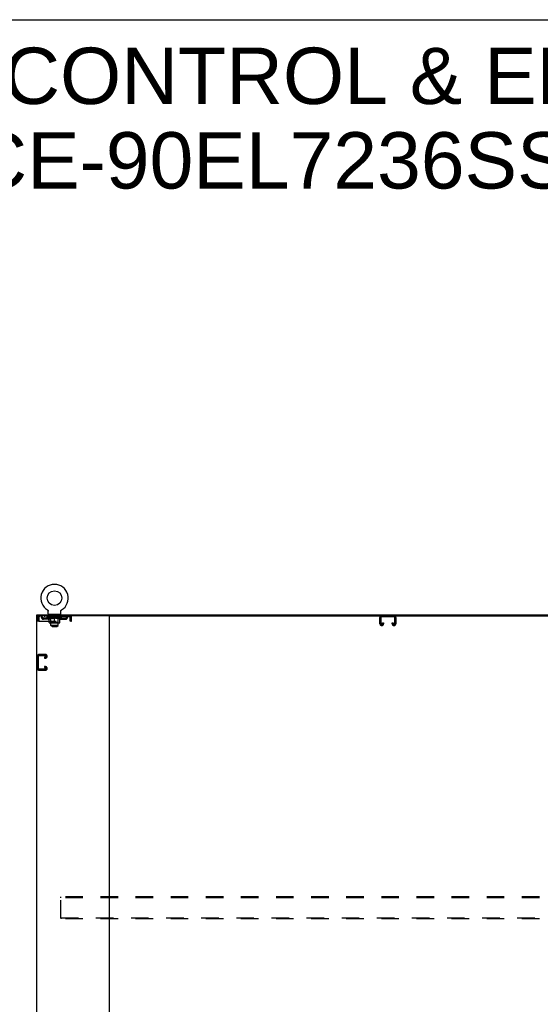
# Model space of a CAD drawing. Header units: inches. Extents: x 0 to 327, y 0 to 212.
# Tile 34 of 35: x 220 to 274, y 111 to 212. Entities that reach past the tile are written whole.
import ezdxf

# ---------------------------------------------------------------- set-up
doc = ezdxf.new("R2010")
doc.units = ezdxf.units.IN
doc.header["$LTSCALE"] = 17.980769
doc.header["$MEASUREMENT"] = 0
doc.linetypes.add('HIDDEN', pattern=[0.2, 0.1, -0.1])
doc.layers.get('0').update_dxf_attribs({"linetype": 'CONTINUOUS'})
doc.layers.add('DEFAULT_2', color=8, linetype='HIDDEN')
doc.layers.add('DIMENSIONS', color=7, linetype='CONTINUOUS')
doc.styles.get("Standard").update_dxf_attribs({"font": 'arial.ttf'})

msp = doc.modelspace()

# ---------------------------------------------------------------- linework, layer by layer
at = {"color": 7, "linetype": 'Continuous'}
for p, q in [((0, 211.538), (326.923, 211.538)), ((222.032, 150.517), (222.032, 150.621)), ((223.11, 151.113), (223.11, 151.113)), ((223.11, 151.113), (223.115, 151.11)), ((223.112, 151.112), (223.111, 151.112)), ((223.115, 151.11), (223.119, 151.107)), ((223.119, 151.107), (223.123, 151.104)), ((223.123, 151.104), (223.127, 151.101)), ((223.127, 151.101), (223.131, 151.097)), ((223.131, 151.097), (223.135, 151.094)), ((223.135, 151.094), (223.139, 151.09)), ((223.139, 151.09), (223.142, 151.086)), ((223.146, 151.083), (223.149, 151.079)), ((223.149, 151.079), (223.152, 151.074)), ((223.152, 151.074), (223.155, 151.07)), ((223.155, 151.07), (223.158, 151.066)), ((223.158, 151.066), (223.16, 151.061)), ((223.16, 151.061), (223.163, 151.057)), ((223.163, 151.057), (223.165, 151.052)), ((223.165, 151.052), (223.167, 151.047)), ((223.167, 151.047), (223.169, 151.042)), ((223.169, 151.043), (223.171, 151.038)), ((223.171, 151.038), (223.173, 151.033)), ((223.173, 151.033), (223.174, 151.028)), ((223.174, 151.028), (223.175, 151.023)), ((223.175, 151.023), (223.176, 151.017)), ((223.176, 151.018), (223.177, 151.012)), ((223.177, 151.012), (223.178, 151.007)), ((223.178, 150.997), (223.179, 150.992)), ((223.179, 150.711), (223.179, 150.992)), ((223.239, 150.621), (223.239, 150.651)), ((224.429, 150.651), (223.239, 150.651)), ((224.429, 150.621), (224.429, 150.651)), ((224.489, 151.007), (224.49, 151.012)), ((224.489, 151.002), (224.489, 151.007)), ((224.489, 150.992), (224.489, 150.997)), ((224.489, 150.711), (224.489, 150.992)), ((224.49, 151.012), (224.491, 151.018)), ((224.491, 151.017), (224.492, 151.023)), ((224.492, 151.023), (224.493, 151.028)), ((224.493, 151.028), (224.494, 151.033)), ((224.494, 151.033), (224.496, 151.038)), ((224.496, 151.038), (224.498, 151.043)), ((224.498, 151.042), (224.5, 151.047)), ((224.5, 151.047), (224.502, 151.052)), ((224.502, 151.052), (224.504, 151.057)), ((224.504, 151.057), (224.507, 151.061)), ((224.507, 151.061), (224.509, 151.066)), ((224.509, 151.066), (224.512, 151.07)), ((224.512, 151.07), (224.515, 151.074)), ((224.515, 151.074), (224.518, 151.079)), ((224.518, 151.078), (224.521, 151.083)), ((224.521, 151.082), (224.525, 151.087)), ((224.525, 151.086), (224.528, 151.09)), ((224.528, 151.09), (224.532, 151.094)), ((224.532, 151.094), (224.536, 151.097)), ((224.536, 151.097), (224.54, 151.101)), ((224.54, 151.101), (224.544, 151.104)), ((224.544, 151.104), (224.548, 151.107)), ((224.548, 151.107), (224.552, 151.11)), ((224.548, 151.107), (224.549, 151.108)), ((224.552, 151.11), (224.557, 151.113)), ((224.556, 151.112), (224.555, 151.112)), ((229.417, 150.517), (286.542, 150.517))]:
    msp.add_line(p, q, dxfattribs=at)
at = {"color": 3, "linetype": 'Continuous'}
for p, q in [((221.98, 150.517), (221.98, 60.725)), ((229.417, 150.517), (221.98, 150.517)), ((222.032, 150.621), (293.928, 150.621)), ((229.48, 60.788), (229.48, 150.455))]:
    msp.add_line(p, q, dxfattribs=at)
at = {"color": 7, "linetype": 'Continuous'}
for points in [[(223.142, 151.087), (223.146, 151.082), (223.149, 151.078)], [(223.178, 151.007), (223.178, 151.002), (223.178, 150.997)], [(224.489, 150.992), (224.489, 150.997), (224.489, 151.002)]]:
    msp.add_lwpolyline(points, dxfattribs=at)
msp.add_circle((223.834, 152.323), 0.75, dxfattribs=at)
for centre, radius, start, end in [((223.834, 152.323), 1.41, 300.81801, 239.18199), ((223.239, 150.711), 0.06, 180, 270), ((224.429, 150.711), 0.06, 270, 360), ((229.542, 150.455), 0.0625, 90, 180)]:
    msp.add_arc(centre, radius, start, end, dxfattribs=at)
at = {"color": 3, "linetype": 'Continuous'}
msp.add_arc((229.417, 150.455), 0.0625, 0, 90, dxfattribs=at)
at = {"layer": 'DEFAULT_2', "color": 8, "linetype": 'HIDDEN'}
for p, q in [((222.084, 149.955), (222.084, 150.35)), ((222.084, 150.35), (222.188, 150.35)), ((222.188, 149.955), (222.188, 150.35)), ((222.218, 150.35), (222.218, 149.955)), ((222.251, 150.517), (222.251, 150.413)), ((225.417, 150.413), (222.251, 150.413)), ((222.719, 150.162), (222.719, 150.266)), ((223.202, 150.266), (222.719, 150.266)), ((222.802, 150.517), (222.802, 150.413)), ((222.969, 150.162), (222.969, 150.266)), ((223.09, 150.37), (223.09, 150.425)), ((223.276, 150.24), (223.09, 150.37)), ((224.577, 150.37), (223.09, 150.37)), ((223.101, 150.417), (223.101, 150.425)), ((223.112, 150.413), (223.112, 150.417)), ((223.118, 151.108), (223.119, 151.107)), ((223.122, 150.413), (223.122, 150.417)), ((223.123, 150.413), (223.123, 150.417)), ((223.135, 150.417), (223.135, 150.425)), ((223.154, 150.413), (223.154, 150.417)), ((223.157, 150.413), (223.157, 150.417)), ((223.19, 150.417), (223.19, 150.425)), ((223.207, 150.413), (223.207, 150.417)), ((223.21, 150.413), (223.21, 150.417)), ((223.447, 150.417), (223.218, 150.417)), ((223.264, 150.417), (223.264, 150.425)), ((223.265, 150.413), (223.265, 150.417)), ((223.266, 150.413), (223.266, 150.417)), ((223.269, 150.413), (223.269, 150.417)), ((223.276, 150.24), (223.283, 150.24)), ((223.279, 150.413), (223.279, 150.417)), ((223.279, 150.413), (223.279, 150.417)), ((223.283, 150.413), (223.283, 150.417)), ((223.283, 149.815), (223.283, 150.295)), ((223.283, 150.295), (223.318, 150.281)), ((223.286, 150.413), (223.286, 150.418)), ((223.29, 150.413), (223.29, 150.417)), ((223.309, 150.413), (223.309, 150.417)), ((223.352, 150.27), (223.317, 150.281)), ((223.327, 150.413), (223.327, 150.417)), ((223.33, 150.413), (223.33, 150.42)), ((223.385, 150.26), (223.351, 150.27)), ((223.356, 150.417), (223.356, 150.425)), ((223.356, 150.413), (223.356, 150.417)), ((223.367, 150.413), (223.367, 150.417)), ((223.372, 150.413), (223.372, 150.417)), ((223.38, 150.413), (223.38, 150.417)), ((223.418, 150.251), (223.385, 150.26)), ((223.396, 150.413), (223.396, 150.517)), ((223.396, 150.413), (223.396, 150.422)), ((223.404, 150.561), (223.404, 150.641)), ((223.471, 150.551), (223.414, 150.551)), ((223.416, 150.413), (223.416, 150.417)), ((223.451, 150.245), (223.418, 150.251)), ((223.419, 150.413), (223.419, 150.417)), ((223.447, 150.413), (223.447, 150.417)), ((223.484, 150.24), (223.451, 150.245)), ((223.525, 150.417), (223.459, 150.417)), ((223.462, 150.417), (223.462, 150.425)), ((223.468, 149.818), (223.468, 150.367)), ((223.469, 149.531), (223.469, 150.541)), ((223.47, 150.413), (223.47, 150.417)), ((223.476, 150.413), (223.476, 150.417)), ((223.482, 150.413), (223.482, 150.423)), ((223.632, 150.24), (223.484, 150.24)), ((223.49, 150.413), (223.49, 150.417)), ((223.501, 150.413), (223.501, 150.417)), ((223.525, 150.413), (223.525, 150.417)), ((223.613, 150.417), (223.55, 150.417)), ((223.574, 150.413), (223.574, 150.417)), ((223.579, 150.417), (223.579, 150.425)), ((223.584, 150.413), (223.584, 150.417)), ((223.586, 150.413), (223.586, 150.424)), ((223.59, 150.413), (223.59, 150.417)), ((223.599, 150.413), (223.599, 150.417)), ((223.613, 150.413), (223.613, 150.417)), ((223.632, 150.24), (223.665, 150.245)), ((223.707, 150.417), (223.649, 150.417)), ((223.699, 150.251), (223.665, 150.245)), ((223.666, 150.413), (223.666, 150.417)), ((223.732, 150.26), (223.698, 150.251)), ((223.699, 150.417), (223.834, 150.425)), ((223.704, 150.417), (223.704, 150.425)), ((223.705, 150.425), (223.704, 150.425)), ((223.705, 150.417), (223.705, 150.425)), ((223.705, 150.413), (223.705, 150.417)), ((223.707, 150.413), (223.707, 150.417)), ((223.71, 150.413), (223.71, 150.417)), ((223.711, 150.413), (223.711, 150.417)), ((223.765, 150.27), (223.731, 150.26)), ((223.805, 150.417), (223.754, 150.417)), ((223.763, 150.413), (223.763, 150.417)), ((223.799, 150.281), (223.765, 150.27)), ((223.834, 150.295), (223.799, 150.281)), ((223.805, 150.413), (223.805, 150.417)), ((223.831, 150.417), (223.83, 150.417)), ((223.83, 150.413), (223.83, 150.417)), ((223.831, 150.413), (223.831, 150.417)), ((223.834, 150.417), (223.834, 150.425)), ((223.834, 149.772), (223.834, 150.295)), ((223.834, 150.295), (223.868, 150.281)), ((223.837, 150.413), (223.837, 150.417)), ((223.837, 150.413), (223.837, 150.417)), ((223.837, 150.417), (223.837, 150.417)), ((223.839, 150.417), (223.913, 150.417)), ((223.862, 150.413), (223.862, 150.417)), ((223.902, 150.27), (223.868, 150.281)), ((223.876, 150.417), (223.876, 150.422)), ((223.876, 150.422), (223.968, 150.417)), ((223.901, 150.417), (223.901, 150.421)), ((223.936, 150.26), (223.902, 150.27)), ((223.904, 150.413), (223.904, 150.417)), ((223.969, 150.251), (223.935, 150.26)), ((223.956, 150.413), (223.956, 150.417)), ((223.957, 150.413), (223.957, 150.417)), ((223.96, 150.413), (223.96, 150.417)), ((223.96, 150.417), (224.018, 150.417)), ((223.962, 150.417), (223.962, 150.425)), ((223.962, 150.425), (223.963, 150.425)), ((223.962, 150.413), (223.962, 150.417)), ((223.963, 150.417), (223.963, 150.425)), ((224.002, 150.245), (223.968, 150.251)), ((224.001, 150.413), (224.001, 150.417)), ((224.035, 150.24), (224.002, 150.245)), ((224.183, 150.24), (224.035, 150.24)), ((224.054, 150.413), (224.054, 150.417)), ((224.054, 150.417), (224.117, 150.417)), ((224.068, 150.413), (224.068, 150.417)), ((224.077, 150.413), (224.077, 150.417)), ((224.081, 150.413), (224.081, 150.424)), ((224.083, 150.413), (224.083, 150.417)), ((224.088, 150.417), (224.088, 150.425)), ((224.093, 150.413), (224.093, 150.417)), ((224.142, 150.413), (224.142, 150.417)), ((224.142, 150.417), (224.208, 150.417)), ((224.166, 150.413), (224.166, 150.417)), ((224.177, 150.413), (224.177, 150.417)), ((224.183, 150.24), (224.216, 150.245)), ((224.185, 150.413), (224.185, 150.423)), ((224.191, 150.413), (224.191, 150.417)), ((224.254, 150.551), (224.196, 150.551)), ((224.197, 150.413), (224.197, 150.417)), ((224.199, 149.531), (224.199, 150.541)), ((224.199, 149.818), (224.199, 150.367)), ((224.205, 150.417), (224.205, 150.425)), ((224.249, 150.251), (224.216, 150.245)), ((224.22, 150.413), (224.22, 150.417)), ((224.22, 150.417), (224.449, 150.417)), ((224.248, 150.413), (224.248, 150.417)), ((224.282, 150.26), (224.249, 150.251)), ((224.251, 150.413), (224.251, 150.417)), ((224.264, 150.561), (224.264, 150.641)), ((224.271, 150.413), (224.271, 150.517)), ((224.271, 150.413), (224.271, 150.422)), ((224.316, 150.27), (224.282, 150.26)), ((224.287, 150.413), (224.287, 150.417)), ((224.295, 150.413), (224.295, 150.417)), ((224.3, 150.413), (224.3, 150.417)), ((224.311, 150.417), (224.311, 150.425)), ((224.311, 150.413), (224.311, 150.417)), ((224.35, 150.281), (224.315, 150.27)), ((224.337, 150.413), (224.337, 150.42)), ((224.34, 150.413), (224.34, 150.417)), ((224.384, 150.295), (224.349, 150.281)), ((224.358, 150.413), (224.358, 150.417)), ((224.377, 150.413), (224.377, 150.417)), ((224.381, 150.413), (224.381, 150.418)), ((224.384, 150.413), (224.384, 150.417)), ((224.384, 149.815), (224.384, 150.295)), ((224.384, 150.24), (224.391, 150.24)), ((224.388, 150.413), (224.388, 150.417)), ((224.388, 150.413), (224.388, 150.417)), ((224.391, 150.24), (224.577, 150.37)), ((224.398, 150.413), (224.398, 150.417)), ((224.401, 150.413), (224.401, 150.417)), ((224.402, 150.413), (224.402, 150.417)), ((224.403, 150.417), (224.403, 150.425)), ((224.457, 150.413), (224.457, 150.417)), ((224.46, 150.413), (224.46, 150.417)), ((224.465, 150.266), (224.948, 150.266)), ((224.477, 150.417), (224.477, 150.425)), ((224.51, 150.413), (224.51, 150.417)), ((224.513, 150.413), (224.513, 150.417)), ((224.532, 150.417), (224.532, 150.425)), ((224.544, 150.413), (224.544, 150.417)), ((224.545, 150.413), (224.545, 150.417)), ((224.555, 150.413), (224.555, 150.417)), ((224.557, 151.113), (224.557, 151.113)), ((224.557, 151.113), (224.557, 151.113)), ((224.566, 150.417), (224.566, 150.425)), ((224.577, 150.37), (224.577, 150.425)), ((224.698, 150.162), (224.698, 150.266)), ((224.865, 150.517), (224.865, 150.413)), ((224.948, 150.162), (224.948, 150.266)), ((225.417, 150.413), (225.417, 150.517)), ((225.45, 150.35), (225.445, 150.387)), ((225.45, 150.35), (225.445, 150.364)), ((225.45, 149.955), (225.45, 150.35)), ((225.48, 149.955), (225.48, 150.35)), ((225.584, 150.35), (225.48, 150.35)), ((225.584, 149.955), (225.584, 150.35)), ((257.167, 149.697), (257.167, 150.337)), ((257.271, 150.323), (257.271, 149.711)), ((258.598, 150.413), (257.361, 150.413)), ((258.688, 149.711), (258.688, 150.323)), ((258.792, 150.337), (258.792, 149.697)), ((222.188, 149.955), (222.084, 149.955)), ((222.218, 149.955), (225.45, 149.955)), ((223.202, 150.162), (222.719, 150.162)), ((224.341, 149.772), (223.326, 149.772)), ((223.468, 149.818), (223.421, 149.772)), ((224.199, 149.818), (223.468, 149.818)), ((223.599, 149.401), (223.469, 149.531)), ((224.199, 149.531), (223.469, 149.531)), ((223.599, 149.401), (224.069, 149.401)), ((224.069, 149.401), (224.199, 149.531)), ((224.199, 149.818), (224.246, 149.772)), ((224.465, 150.162), (224.948, 150.162)), ((225.48, 149.955), (225.584, 149.955)), ((257.362, 149.517), (257.347, 149.517)), ((257.438, 149.711), (257.438, 149.798)), ((257.438, 149.798), (257.542, 149.798)), ((257.542, 149.798), (257.542, 149.697)), ((258.417, 149.697), (258.417, 149.798)), ((258.417, 149.798), (258.521, 149.798)), ((258.521, 149.798), (258.521, 149.711)), ((258.612, 149.517), (258.597, 149.517)), ((222.084, 146.379), (222.084, 145.114)), ((222.188, 145.128), (222.188, 146.365)), ((222.904, 146.559), (222.264, 146.559)), ((222.278, 146.455), (222.89, 146.455)), ((222.802, 146.288), (222.802, 146.184)), ((222.89, 146.288), (222.802, 146.288)), ((222.802, 146.184), (222.904, 146.184)), ((223.084, 146.364), (223.084, 146.379)), ((222.802, 145.309), (222.802, 145.205)), ((222.904, 145.309), (222.802, 145.309)), ((222.802, 145.205), (222.89, 145.205)), ((222.264, 144.934), (222.904, 144.934)), ((222.89, 145.038), (222.278, 145.038)), ((223.084, 145.114), (223.084, 145.129)), ((224.48, 121.642), (224.48, 121.746)), ((291.48, 121.746), (224.48, 121.746)), ((224.48, 119.6), (224.48, 121.642)), ((291.48, 121.642), (224.48, 121.642)), ((224.48, 119.6), (224.48, 119.496)), ((224.48, 119.6), (291.48, 119.6)), ((291.48, 119.496), (224.48, 119.496))]:
    msp.add_line(p, q, dxfattribs=at)
for points in [[(222.251, 150.517), (222.248, 150.516), (222.246, 150.513), (222.243, 150.508), (222.241, 150.501), (222.239, 150.492), (222.236, 150.481), (222.234, 150.468), (222.232, 150.454), (222.229, 150.439), (222.227, 150.423), (222.225, 150.405), (222.222, 150.387), (222.218, 150.35)], [(222.251, 150.413), (222.248, 150.413), (222.246, 150.412), (222.243, 150.41), (222.241, 150.407), (222.239, 150.404), (222.236, 150.399), (222.234, 150.395), (222.232, 150.39), (222.229, 150.384), (222.227, 150.378), (222.225, 150.371), (222.222, 150.364), (222.218, 150.35)], [(225.445, 150.387), (225.442, 150.405), (225.44, 150.423), (225.438, 150.439), (225.435, 150.454), (225.433, 150.468), (225.431, 150.481), (225.428, 150.492), (225.426, 150.501), (225.424, 150.508), (225.421, 150.513), (225.419, 150.516), (225.417, 150.517)], [(225.445, 150.364), (225.442, 150.371), (225.44, 150.378), (225.438, 150.384), (225.435, 150.39), (225.433, 150.395), (225.431, 150.399), (225.428, 150.404), (225.426, 150.407), (225.424, 150.41), (225.421, 150.412), (225.419, 150.413), (225.417, 150.413)]]:
    msp.add_lwpolyline(points, dxfattribs=at)
for centre, radius, start, end in [((222.251, 150.35), 0.167, 90, 180), ((222.251, 150.35), 0.063, 90, 180), ((222.43, 150.35), 0.167, 8.07163, 90), ((222.43, 150.351), 0.0625, 7.98631, 90), ((222.719, 150.391), 0.229, 187.98631, 270), ((222.719, 150.391), 0.125, 188.07163, 270), ((223.202, 150.391), 0.125, 270, 351.92837), ((223.202, 150.391), 0.229, 270, 352.01369), ((223.491, 150.35), 0.167, 90, 171.92837), ((223.394, 150.641), 0.01, 0, 90), ((223.414, 150.561), 0.01, 180, 270), ((223.421, 150.367), 0.0466, 0, 90), ((223.491, 150.351), 0.0625, 90, 172.01369), ((223.459, 150.541), 0.01, 0, 90), ((224.176, 150.35), 0.167, 8.07163, 90), ((224.176, 150.351), 0.0625, 7.98631, 90), ((224.209, 150.541), 0.01, 90, 180), ((224.246, 150.367), 0.0466, 90, 180), ((224.465, 150.391), 0.229, 187.98631, 270), ((224.254, 150.561), 0.01, 270, 360), ((224.274, 150.641), 0.01, 90, 180), ((224.465, 150.391), 0.125, 188.07163, 270), ((224.948, 150.391), 0.125, 270, 351.92837), ((224.948, 150.391), 0.229, 270, 352.01369), ((225.237, 150.35), 0.167, 90, 171.92837), ((225.237, 150.351), 0.0625, 90, 172.01369), ((225.417, 150.35), 0.167, 0, 90), ((225.417, 150.35), 0.063, 0, 90), ((257.347, 150.337), 0.18, 90, 180), ((257.361, 150.323), 0.09, 90, 180), ((258.598, 150.323), 0.09, 0, 90), ((258.612, 150.337), 0.18, 0, 90), ((223.326, 149.815), 0.0434, 180, 270), ((224.341, 149.815), 0.0434, 270, 360), ((257.347, 149.697), 0.18, 180, 270), ((257.361, 149.711), 0.09, 180, 265.85837), ((257.348, 149.711), 0.09, 274.14163, 360), ((257.362, 149.697), 0.18, 270, 360), ((258.597, 149.697), 0.18, 180, 270), ((258.611, 149.711), 0.09, 180, 265.85837), ((258.598, 149.711), 0.09, 274.14163, 360), ((258.612, 149.697), 0.18, 270, 360), ((222.264, 146.379), 0.18, 90, 180), ((222.278, 146.365), 0.09, 90, 180), ((222.89, 146.365), 0.09, 4.14163, 90), ((222.89, 146.378), 0.09, 270, 355.85837), ((222.904, 146.379), 0.18, 0, 90), ((222.904, 146.364), 0.18, 270, 360), ((222.89, 145.115), 0.09, 4.14163, 90), ((222.904, 145.129), 0.18, 0, 90), ((222.264, 145.114), 0.18, 180, 270), ((222.278, 145.128), 0.09, 180, 270), ((222.89, 145.128), 0.09, 270, 355.85837), ((222.904, 145.114), 0.18, 270, 360)]:
    msp.add_arc(centre, radius, start, end, dxfattribs=at)
for centre, major_axis, ratio, start_param, end_param in [((223.834, 150.425), (0.743, 0.008), 0.0592469, 2.9664385, 3.1409715), ((223.067, 150.411), (0.232, 0), 0.0601675, 0.4265475, 1.4705034), ((223.834, 150.425), (0.744, 0), 0.0601675, 3.1415927, 3.3161256), ((223.067, 150.403), (0.232, 0.002), 0.0592469, 1.3743227, 1.4698822), ((223.834, 150.425), (0.743, 0.015), 0.0565149, 2.7913601, 2.965893), ((223.038, 150.411), (0.232, 0.002), 0.0592469, 0.2513934, 1.2953492), ((223.119, 150.411), (0.232, -0.002), 0.0592469, 0.6017017, 1.6456575), ((223.834, 150.425), (0.743, -0.008), 0.0592469, -2.9664385, -2.7919056), ((223.119, 150.403), (0.232, 0), 0.0601675, 1.5494768, 1.6450363), ((223.038, 150.403), (0.232, 0.005), 0.0565149, 1.1992442, 1.2948037), ((223.122, 150.406), (0.192, 0.002), 0.0592469, 1.0516265, 1.6250441), ((223.099, 150.406), (0.192, 0.004), 0.0565149, 0.8765481, 1.4499657), ((223.167, 150.406), (0.192, 0), 0.0601675, 1.2267806, 1.8001982), ((223.834, 150.425), (0.743, 0.022), 0.0520593, 2.6164235, 2.7909564), ((223.034, 150.411), (0.232, 0.005), 0.0565149, 0.076315, 1.1202708), ((223.192, 150.411), (0.232, -0.005), 0.0565149, 0.7767801, 1.8207359), ((223.834, 150.425), (0.743, -0.015), 0.0565149, -2.7913601, -2.6168272), ((223.192, 150.403), (0.232, -0.002), 0.0592469, 1.7246309, 1.8201904), ((223.034, 150.403), (0.232, 0.007), 0.0520593, 1.0243076, 1.1198671), ((223.099, 150.406), (0.192, 0.006), 0.0520593, 0.7016115, 1.2750291), ((223.232, 150.406), (0.192, -0.002), 0.0592469, 1.4019348, 1.9753523), ((223.834, 150.425), (0.743, 0.029), 0.046022, 2.4416773, 2.6162102), ((223.285, 150.411), (0.232, -0.007), 0.0520593, 0.9517167, 1.9956725), ((223.054, 150.411), (0.232, 0.007), 0.0520593, -0.0986216, 0.9453342), ((223.834, 150.425), (0.743, -0.022), 0.0520593, -2.6164235, -2.4418906), ((223.285, 150.403), (0.232, -0.005), 0.0565149, 1.8997093, 1.9952689), ((223.054, 150.403), (0.232, 0.009), 0.046022, 0.8495614, 0.9451209), ((223.12, 150.406), (0.192, 0.007), 0.046022, 0.5268653, 1.1002829), ((223.315, 150.406), (0.192, -0.004), 0.0565149, 1.5770132, 2.1504308), ((223.834, 150.425), (0.743, 0.034), 0.0385928, 2.2671466, 2.4416795), ((223.394, 150.411), (0.232, -0.009), 0.046022, 1.1264629, 2.1704187), ((223.098, 150.411), (0.232, 0.009), 0.046022, -0.2733678, 0.770588), ((223.834, 150.425), (0.743, -0.029), 0.046022, -2.4416773, -2.2671444), ((223.394, 150.403), (0.232, -0.007), 0.0520593, 2.0746459, 2.1702055), ((223.098, 150.403), (0.232, 0.011), 0.0385928, 0.6750307, 0.7705902), ((223.163, 150.406), (0.192, 0.009), 0.0385928, 0.3523346, 0.9257522), ((223.414, 150.406), (0.192, -0.006), 0.0520593, 1.7519498, 2.3253674), ((223.834, 150.425), (0.743, 0.039), 0.0300022, 2.0928304, 2.2673633), ((223.517, 150.411), (0.232, -0.011), 0.0385928, 1.3009936, 2.3449494), ((223.164, 150.411), (0.232, 0.011), 0.0385928, -0.4478985, 0.5960573), ((223.834, 150.425), (0.743, -0.034), 0.0385928, -2.2671466, -2.0926137), ((223.517, 150.403), (0.232, -0.009), 0.046022, 2.2493921, 2.3449517), ((223.164, 150.403), (0.232, 0.012), 0.0300022, 0.5007145, 0.596274), ((223.227, 150.406), (0.192, 0.01), 0.0300022, 0.1780184, 0.751436), ((223.526, 150.406), (0.192, -0.007), 0.046022, 1.926696, 2.5001136), ((223.25, 150.411), (0.232, 0.012), 0.0300022, -0.6222147, 0.4217411), ((223.834, 150.425), (0.743, 0.042), 0.0205129, 1.9187019, 2.0932348), ((223.65, 150.411), (0.232, -0.012), 0.0300022, 1.4753098, 2.5192656), ((223.834, 150.425), (0.743, -0.039), 0.0300022, -2.0928304, -1.9182975), ((223.65, 150.403), (0.232, -0.011), 0.0385928, 2.4239228, 2.5194823), ((223.25, 150.403), (0.232, 0.013), 0.0205129, 0.326586, 0.4221455), ((223.309, 150.406), (0.192, 0.011), 0.0205129, 0.0038899, 0.5773075), ((223.647, 150.406), (0.192, -0.009), 0.0385928, 2.1012267, 2.6746443), ((223.355, 150.411), (0.232, 0.013), 0.0205129, -0.7963432, 0.2476126), ((223.834, 150.425), (0.743, 0.044), 0.0104114, 1.7447123, 1.9192452), ((223.788, 150.411), (0.232, -0.013), 0.0205129, 1.6494383, 2.6933941), ((223.834, 150.425), (0.743, -0.042), 0.0205129, -1.9187019, -1.744169), ((223.788, 150.403), (0.232, -0.012), 0.0300022, 2.598239, 2.6937986), ((223.355, 150.403), (0.232, 0.014), 0.0104114, 0.1525964, 0.2481559), ((223.407, 150.406), (0.192, 0.011), 0.0104114, 6.1130856, 6.6865032), ((223.774, 150.406), (0.192, -0.01), 0.0300022, 2.2755429, 2.8489605), ((223.473, 150.411), (0.232, 0.014), 0.0104114, -0.9703328, -0.0008369), ((223.928, 150.411), (0.232, -0.014), 0.0104114, 1.8234279, 2.8673837), ((223.834, 150.425), (0.743, -0.044), 0.0104114, -1.7447123, -1.5624699), ((223.928, 150.403), (0.232, -0.013), 0.0205129, 2.7723675, 2.867927), ((223.902, 150.406), (0.192, -0.011), 0.0205129, 2.4496714, 3.023089), ((223.74, 150.411), (0.232, 0.014), 0.0104114, 0.2742089, 1.3181647), ((223.638, 150.406), (0.192, 0.011), 0.0104114, -0.0004516, 0.5179316), ((223.603, 150.403), (0.232, 0.014), 0.0104114, 0.099676, 0.1952355), ((223.834, 150.425), (0.743, 0.044), 0.0104114, -1.5714133, -1.3968804), ((224.029, 150.406), (0.192, -0.011), 0.0104114, 2.623661, 3.1419736), ((224.064, 150.403), (0.232, -0.014), 0.0104114, 2.7343943, 2.9463572), ((223.879, 150.411), (0.232, 0.013), 0.0205129, 0.4481986, 1.4921544), ((223.765, 150.406), (0.192, 0.011), 0.0205129, 0.1185037, 0.6919213), ((223.74, 150.403), (0.232, 0.013), 0.0205129, 0.2736656, 0.3692251), ((224.194, 150.411), (0.232, -0.014), 0.0104114, -3.1407558, -2.1712598), ((223.834, 150.425), (0.743, 0.042), 0.0205129, -1.3974237, -1.2228907), ((223.834, 150.425), (0.743, -0.044), 0.0104114, 1.2223475, 1.3968804), ((224.017, 150.411), (0.232, 0.012), 0.0300022, 0.622327, 1.6662828), ((223.893, 150.406), (0.192, 0.01), 0.0300022, 0.2926322, 0.8660497), ((224.26, 150.406), (0.192, -0.011), 0.0104114, 2.7382748, 3.3116924), ((224.313, 150.411), (0.232, -0.013), 0.0205129, 2.89398, 3.9379359), ((223.879, 150.403), (0.232, 0.012), 0.0300022, 0.4477941, 0.5433536), ((224.313, 150.403), (0.232, -0.014), 0.0104114, 2.8934368, 2.9889963), ((224.15, 150.411), (0.232, 0.011), 0.0385928, 0.7966432, 1.840599), ((223.834, 150.425), (0.743, 0.039), 0.0300022, -1.2232952, -1.0487623), ((223.834, 150.425), (0.743, -0.042), 0.0205129, 1.0483578, 1.2228907), ((224.02, 150.406), (0.192, 0.009), 0.0385928, 0.4669484, 1.0403659), ((224.358, 150.406), (0.192, -0.011), 0.0205129, 2.5642852, 3.1377028), ((224.417, 150.411), (0.232, -0.012), 0.0300022, 2.7198516, 3.7638074), ((224.273, 150.411), (0.232, 0.009), 0.046022, 0.9711739, 2.0151297), ((224.017, 150.403), (0.232, 0.011), 0.0385928, 0.6221103, 0.7176698), ((224.417, 150.403), (0.232, -0.013), 0.0205129, 2.7194471, 2.8150066), ((223.834, 150.425), (0.743, 0.034), 0.0385928, -1.048979, -0.8744461), ((223.834, 150.425), (0.743, -0.039), 0.0300022, 0.8742293, 1.0487623), ((224.141, 150.406), (0.192, 0.007), 0.046022, 0.641479, 1.2148966), ((224.382, 150.411), (0.232, 0.007), 0.0520593, 1.1459201, 2.1898759), ((224.44, 150.406), (0.192, -0.01), 0.0300022, 2.3901567, 2.9635743), ((224.503, 150.411), (0.232, -0.011), 0.0385928, 2.5455354, 3.5894912), ((224.253, 150.406), (0.192, 0.006), 0.0520593, 0.8162253, 1.3896428), ((224.15, 150.403), (0.232, 0.009), 0.046022, 0.796641, 0.8922005), ((224.503, 150.403), (0.232, -0.012), 0.0300022, 2.5453186, 2.6408782), ((224.475, 150.411), (0.232, 0.005), 0.0565149, 1.3208567, 2.3648125), ((223.834, 150.425), (0.743, 0.029), 0.046022, -0.8744483, -0.6999154), ((223.834, 150.425), (0.743, -0.034), 0.0385928, 0.6999131, 0.8744461), ((224.504, 150.406), (0.192, -0.009), 0.0385928, 2.2158405, 2.7892581), ((224.569, 150.411), (0.232, -0.009), 0.046022, 2.3710047, 3.4149605), ((224.352, 150.406), (0.192, 0.004), 0.0565149, 0.9911619, 1.5645794), ((224.549, 150.411), (0.232, 0.002), 0.0592469, 1.4959352, 2.539891), ((224.613, 150.411), (0.232, -0.007), 0.0520593, 2.1962585, 3.2402143), ((224.547, 150.406), (0.192, -0.007), 0.046022, 2.0413098, 2.6147274), ((224.273, 150.403), (0.232, 0.007), 0.0520593, 0.9713872, 1.0669467), ((224.569, 150.403), (0.232, -0.011), 0.0385928, 2.3710024, 2.4665619), ((224.6, 150.411), (0.232, 0), 0.0601675, 1.6710893, 2.7150451), ((224.633, 150.411), (0.232, -0.005), 0.0565149, 2.0213219, 3.0652777), ((223.834, 150.425), (0.743, 0.022), 0.0520593, -0.6997021, -0.5251692), ((223.834, 150.425), (0.743, -0.029), 0.046022, 0.5253825, 0.6999154), ((224.435, 150.406), (0.192, 0.002), 0.0592469, 1.1662403, 1.7396579), ((224.629, 150.411), (0.232, -0.002), 0.0592469, 1.8462434, 2.8901992), ((224.568, 150.406), (0.192, -0.006), 0.0520593, 1.8665636, 2.4399812), ((224.5, 150.406), (0.192, 0), 0.0601675, 1.3413944, 1.914812), ((224.568, 150.406), (0.192, -0.004), 0.0565149, 1.691627, 2.2650446), ((224.545, 150.406), (0.192, -0.002), 0.0592469, 1.5165485, 2.0899661), ((224.382, 150.403), (0.232, 0.005), 0.0565149, 1.1463238, 1.2418833), ((224.613, 150.403), (0.232, -0.009), 0.046022, 2.1964717, 2.2920313), ((223.834, 150.425), (0.743, 0.015), 0.0565149, -0.5247655, -0.3502326), ((223.834, 150.425), (0.743, -0.022), 0.0520593, 0.3506362, 0.5251692), ((224.475, 150.403), (0.232, 0.002), 0.0592469, 1.3214023, 1.4169618), ((224.633, 150.403), (0.232, -0.007), 0.0520593, 2.0217255, 2.1172851), ((223.834, 150.425), (0.743, 0.008), 0.0592469, -0.349687, -0.1751541), ((223.834, 150.425), (0.743, -0.015), 0.0565149, 0.1756996, 0.3502326), ((224.549, 150.403), (0.232, 0), 0.0601675, 1.4965564, 1.5921159), ((224.629, 150.403), (0.232, -0.005), 0.0565149, 1.8467889, 1.9423485), ((224.6, 150.403), (0.232, -0.002), 0.0592469, 1.6717105, 1.76727), ((223.834, 150.425), (0.744, 0), 0.0601675, -0.1745329, 0), ((223.834, 150.425), (0.743, -0.008), 0.0592469, 0.0006212, 0.1751541)]:
    msp.add_ellipse(centre, major_axis=major_axis, ratio=ratio, start_param=start_param, end_param=end_param, dxfattribs=at)

# ---------------------------------------------------------------- texts
at = {"layer": 'DIMENSIONS', "color": 2, "linetype": 'Continuous', "insert": (251.269, 208.678), "char_height": 5.76923, "width": 145.71061, "attachment_point": 2, "line_spacing_factor": 0.9}
msp.add_mtext('SAGINAW CONTROL & ENGINEERING\\PSCE-90EL7236SSFSD', dxfattribs=at)

doc.saveas('drawing.dxf')
